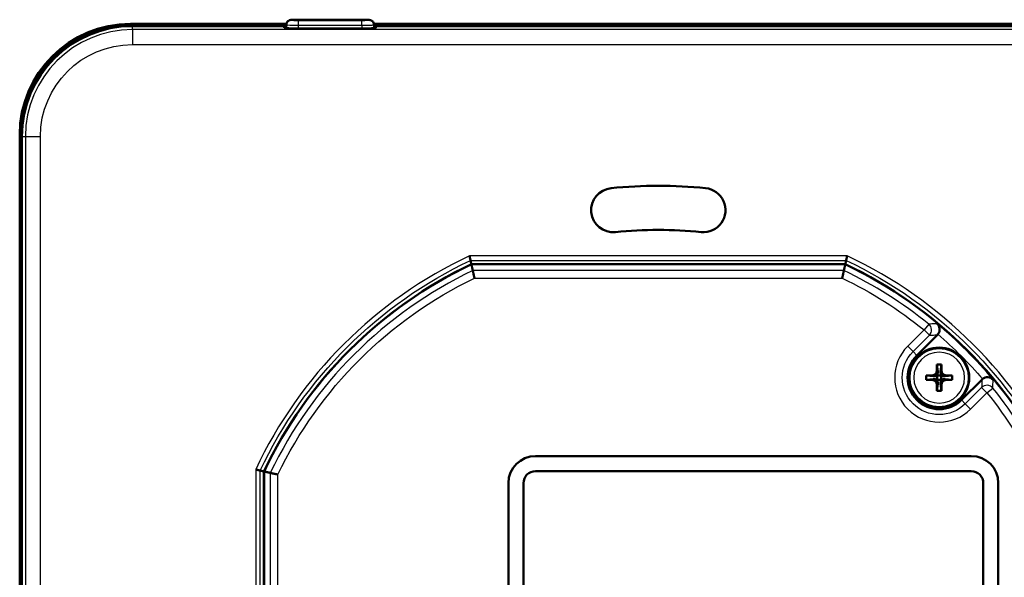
# Model space of a CAD drawing. Header units: millimetres. Extents: x 0 to 420, y 0 to 297.
# Tile 8 of 10: x 316 to 381, y 168 to 205. Entities that reach past the tile are written whole.
import ezdxf

# ---------------------------------------------------------------- set-up
doc = ezdxf.new("R2010")
doc.units = ezdxf.units.MM
doc.header["$LTSCALE"] = 0.75
doc.layers.add('Visible', color=7, linetype='Continuous', lineweight=50)
doc.layers.add('Visible Narrow', color=7, linetype='Continuous', lineweight=25)

msp = doc.modelspace()

# ---------------------------------------------------------------- linework, layer by layer
at = {"layer": 'Visible'}
for p, q in [((338.375, 205.218), (334.175, 205.218)), ((333.366, 204.936), (322.991, 204.936)), ((333.358, 204.792), (323.116, 204.792)), ((323.147, 204.904), (333.363, 204.904)), ((333.36, 204.841), (323.147, 204.841)), ((333.225, 204.672), (333.225, 204.693)), ((333.363, 204.909), (333.352, 204.65)), ((338.325, 204.628), (334.225, 204.628)), ((392.74, 204.936), (339.185, 204.936)), ((339.188, 204.909), (339.199, 204.65)), ((339.188, 204.904), (392.584, 204.904)), ((392.584, 204.841), (339.19, 204.841)), ((392.616, 204.792), (339.193, 204.792)), ((339.325, 204.693), (339.325, 204.672)), ((315.616, 197.56), (315.616, 127.811)), ((315.647, 127.967), (315.647, 197.404)), ((315.71, 197.404), (315.71, 127.967)), ((315.76, 197.436), (315.76, 127.936)), ((370.558, 188.929), (345.674, 188.929)), ((370.557, 188.926), (345.674, 188.926)), ((375.319, 182.859), (376.685, 184.226)), ((376.657, 182.241), (376.705, 181.782)), ((376.95, 182.241), (376.903, 181.782)), ((375.937, 181.52), (376.396, 181.473)), ((376.64, 181.538), (376.663, 181.515)), ((376.663, 181.515), (376.944, 181.515)), ((376.663, 181.233), (376.663, 181.515)), ((376.968, 181.538), (376.944, 181.515)), ((376.944, 181.515), (376.944, 181.233)), ((377.671, 181.52), (377.212, 181.473)), ((375.937, 181.228), (376.396, 181.275)), ((376.64, 181.21), (376.663, 181.233)), ((376.657, 180.507), (376.705, 180.966)), ((376.944, 181.233), (376.663, 181.233)), ((376.95, 180.507), (376.903, 180.966)), ((376.968, 181.21), (376.944, 181.233)), ((377.671, 181.228), (377.212, 181.275)), ((379.655, 181.256), (378.289, 179.889)), ((378.94, 176.151), (349.94, 176.151)), ((331.872, 175.128), (331.872, 150.244)), ((331.876, 175.127), (331.876, 150.245)), ((349.94, 175.151), (378.94, 175.151)), ((348.14, 174.351), (348.14, 155.351)), ((349.14, 155.351), (349.14, 174.351)), ((379.74, 174.351), (379.74, 155.351)), ((380.74, 155.351), (380.74, 174.351))]:
    msp.add_line(p, q, dxfattribs=at)
at = {"layer": 'Visible', "extrusion": (0, 0, -1)}
msp.add_circle((-376.804, 181.374), 2, dxfattribs=at)
at = {"layer": 'Visible'}
for centre, radius, start, end in [((322.991, 197.56), 7.375, 90, 180), ((323.147, 197.404), 7.5, 90, 180), ((323.116, 197.436), 7.356, 90, 180), ((358.116, 162.686), 28.531, 84.26083, 95.73917), ((358.116, 162.686), 29.04, 115.36716, 154.63284), ((358.116, 162.686), 29.04, 25.36716, 64.63284), ((376.804, 181.374), 2.1, 135, 315), ((376.338, 181.84), 0.313, 270.74431, 359.25569), ((377.269, 181.84), 0.313, 180.74432, 269.25569), ((376.338, 180.908), 0.313, 0.74431, 89.25568), ((377.269, 180.908), 0.313, 90.74432, 179.25568), ((380.015, 180.897), 0.507, 41.69719, 129.46468), ((349.94, 174.351), 1.8, 90, 180), ((378.94, 174.351), 1.8, 0, 90)]:
    msp.add_arc(centre, radius, start, end, dxfattribs=at)
at = {"layer": 'Visible', "extrusion": (0, 0, -1)}
for centre, radius, start, end in [((-323.147, 197.404), 7.437, 0, 90), ((-355.116, 192.535), 1.469, 264.26083, 84.26083), ((-358.116, 162.686), 31.469, 84.26083, 95.73917), ((-361.116, 192.535), 1.469, 95.73917, 275.73917), ((-358.116, 162.686), 29.043, 25.36561, 64.63439), ((-358.116, 162.686), 29.043, 115.36561, 154.63439), ((-349.94, 174.351), 0.8, 0, 90), ((-378.94, 174.351), 0.8, 90, 180)]:
    msp.add_arc(centre, radius, start, end, dxfattribs=at)
for centre, major_axis, ratio, start_param, end_param in [((334.225, 204.693), (1, 0), 0.043661, 3.141593, 3.656036), ((334.225, 204.672), (1, 0), 0.043661, 1.570796, 3.141593), ((338.325, 204.672), (-1, 0), 0.043661, 3.141593, 4.712389), ((338.325, 204.693), (-1, 0), 0.043661, 2.627149, 3.141593), ((376.237, 184.768), (-0.355, 0.614), 0.794622, 2.845314, 2.93227), ((376.872, 181.374), (0, 3.199), 0.069756, -1.425993, -1.296386), ((376.804, 180.543), (3.039, 0), 0.559193, 4.664203, 4.760575), ((376.735, 181.374), (0, 3.199), 0.069756, 1.296386, 1.425993), ((377.634, 181.374), (0, 3.039), 0.559193, 4.664203, 4.760575), ((376.804, 181.306), (-3.199, 0), 0.069756, 1.296386, 1.425993), ((376.394, 181.784), (-0.323, 0.149), 0.853854, 3.550039, 4.333004), ((376.394, 181.784), (-0.149, 0.323), 0.853854, 1.950181, 2.733147), ((377.214, 181.784), (0.149, 0.323), 0.853854, 3.550039, 4.333004), ((377.214, 181.784), (0.323, 0.149), 0.853854, 1.950181, 2.733147), ((376.804, 181.306), (3.199, 0), 0.069756, -1.425993, -1.296386), ((375.973, 181.374), (0, 3.039), 0.559193, 1.52261, 1.618983), ((376.804, 181.442), (-3.199, 0), 0.069756, -1.425993, -1.296386), ((376.394, 180.964), (0.323, 0.149), 0.853854, -1.191411, -0.408446), ((376.394, 180.964), (0.149, 0.323), 0.853854, 0.408446, 1.191411), ((376.872, 181.374), (0, 3.199), 0.069756, 4.437979, 4.567585), ((377.214, 180.964), (-0.149, 0.323), 0.853854, -1.191411, -0.408446), ((376.735, 181.374), (0, 3.199), 0.069756, 1.7156, 1.845206), ((377.214, 180.964), (-0.323, 0.149), 0.853854, 0.408446, 1.191411), ((376.804, 181.442), (3.199, 0), 0.069756, 1.296386, 1.425993), ((380.083, 180.904), (-0.544, 0.155), 0.885477, 0.457948, 0.554507), ((376.804, 182.205), (3.039, 0), 0.559193, 1.52261, 1.618983)]:
    msp.add_ellipse(centre, major_axis=major_axis, ratio=ratio, start_param=start_param, end_param=end_param, dxfattribs=at)
at = {"layer": 'Visible'}
for points, knots in [([(333.363, 204.909), (333.365, 204.941), (333.372, 204.974), (333.395, 205.034), (333.412, 205.062), (333.452, 205.112), (333.477, 205.133), (333.515, 205.158), (333.528, 205.164), (333.551, 205.175), (333.561, 205.179), (333.586, 205.187), (333.6, 205.191), (333.623, 205.196), (333.633, 205.197), (333.664, 205.202), (333.685, 205.204), (333.736, 205.208), (333.767, 205.209), (333.854, 205.213), (333.916, 205.215), (334.037, 205.217), (334.097, 205.218), (334.162, 205.218), (334.169, 205.218), (334.175, 205.218)], [0, 0, 0, 0, 0.0098159, 0.0098159, 0.0194492, 0.0194492, 0.0290667, 0.0290667, 0.0335447, 0.0335447, 0.0372151, 0.0372151, 0.0429181, 0.0429181, 0.048456, 0.048456, 0.0609269, 0.0609269, 0.0753111, 0.0753111, 0.0965188, 0.0965188, 0.1142949, 0.1142949, 0.1162451, 0.1162451, 0.1162451, 0.1162451]), ([(338.375, 205.218), (338.434, 205.218), (338.493, 205.217), (338.602, 205.216), (338.654, 205.214), (338.748, 205.211), (338.789, 205.209), (338.864, 205.204), (338.892, 205.202), (338.937, 205.194), (338.945, 205.192), (338.963, 205.188), (338.972, 205.185), (338.996, 205.177), (339.011, 205.171), (339.042, 205.154), (339.058, 205.144), (339.095, 205.115), (339.114, 205.095), (339.148, 205.048), (339.163, 205.019), (339.181, 204.963), (339.186, 204.936), (339.188, 204.909)], [0, 0, 0, 0, 0.0174755, 0.0174755, 0.0346799, 0.0346799, 0.0522856, 0.0522856, 0.0716704, 0.0716704, 0.0756751, 0.0756751, 0.0792609, 0.0792609, 0.0844912, 0.0844912, 0.0904246, 0.0904246, 0.0986488, 0.0986488, 0.1080791, 0.1080791, 0.1163059, 0.1163059, 0.1163059, 0.1163059]), ([(345.617, 189.181), (345.617, 189.181), (345.615, 189.189), (345.612, 189.204), (345.609, 189.219), (345.604, 189.24), (345.598, 189.267), (345.592, 189.295), (345.584, 189.328), (345.576, 189.363), (345.568, 189.401), (345.559, 189.44), (345.55, 189.481)], [0, 0, 0, 0, 0.01145523, 0.01145523, 0.01145523, 0.02306566, 0.02306566, 0.02306566, 0.03497383, 0.03497383, 0.03497383, 0.0473048, 0.0473048, 0.0473048, 0.0473048]), ([(370.681, 189.481), (370.672, 189.44), (370.663, 189.401), (370.655, 189.363), (370.647, 189.328), (370.64, 189.295), (370.634, 189.267), (370.628, 189.24), (370.623, 189.219), (370.619, 189.204), (370.616, 189.189), (370.614, 189.181), (370.614, 189.181)], [-0.00025102, -0.00025102, -0.00025102, -0.00025102, 0.01209222, 0.01209222, 0.01209222, 0.02401225, 0.02401225, 0.02401225, 0.03563423, 0.03563423, 0.03563423, 0.04710085, 0.04710085, 0.04710085, 0.04710085]), ([(345.883, 188.007), (345.87, 188.062), (345.858, 188.116), (345.846, 188.168), (345.844, 188.179), (345.841, 188.191), (345.838, 188.202), (345.829, 188.242), (345.821, 188.28), (345.813, 188.314), (345.809, 188.331), (345.805, 188.347), (345.802, 188.362), (345.795, 188.393), (345.789, 188.419), (345.784, 188.441), (345.782, 188.451), (345.78, 188.46), (345.778, 188.468), (345.773, 188.488), (345.77, 188.501), (345.769, 188.505), (345.769, 188.506), (345.769, 188.506), (345.769, 188.507)], [-0.00032462, -0.00032462, -0.00032462, -0.00032462, 0.01656657, 0.01656657, 0.01656657, 0.02029849, 0.02029849, 0.02029849, 0.03368351, 0.03368351, 0.03368351, 0.04017296, 0.04017296, 0.04017296, 0.0534406, 0.0534406, 0.0534406, 0.05953768, 0.05953768, 0.05953768, 0.07573041, 0.07573041, 0.07573041, 0.07863911, 0.07863911, 0.07863911, 0.07863911]), ([(370.348, 188.007), (370.361, 188.062), (370.373, 188.116), (370.385, 188.168), (370.388, 188.179), (370.39, 188.191), (370.393, 188.202), (370.402, 188.242), (370.411, 188.28), (370.419, 188.314), (370.422, 188.331), (370.426, 188.347), (370.429, 188.362), (370.436, 188.393), (370.442, 188.419), (370.447, 188.441), (370.45, 188.451), (370.452, 188.46), (370.453, 188.468), (370.458, 188.488), (370.461, 188.501), (370.462, 188.505), (370.462, 188.506), (370.462, 188.506), (370.462, 188.507)], [-0.07888125, -0.07888125, -0.07888125, -0.07888125, -0.0620077, -0.0620077, -0.0620077, -0.05827968, -0.05827968, -0.05827968, -0.04490864, -0.04490864, -0.04490864, -0.03842596, -0.03842596, -0.03842596, -0.02517218, -0.02517218, -0.02517218, -0.01908147, -0.01908147, -0.01908147, -0.00290641, -0.00290641, -0.00290641, 0, 0, 0, 0]), ([(376.664, 184.964), (376.665, 184.963), (376.666, 184.963), (376.711, 184.923), (376.75, 184.874), (376.805, 184.767), (376.825, 184.708), (376.838, 184.582), (376.833, 184.519), (376.807, 184.423), (376.795, 184.388), (376.762, 184.322), (376.742, 184.291), (376.719, 184.263)], [-0.08809395, -0.08809395, -0.08809395, -0.08809395, -0.08769827, -0.08769827, -0.06471296, -0.06471296, -0.04330972, -0.04330972, -0.02262625, -0.02262625, -0.01107794, -0.01107794, -0.000001, -0.000001, -0.000001, -0.000001]), ([(331.621, 175.184), (331.62, 175.184), (331.612, 175.186), (331.597, 175.189), (331.583, 175.193), (331.561, 175.198), (331.534, 175.204), (331.506, 175.21), (331.474, 175.217), (331.438, 175.225), (331.401, 175.233), (331.361, 175.242), (331.321, 175.251)], [-0.04710085, -0.04710085, -0.04710085, -0.04710085, -0.03563423, -0.03563423, -0.03563423, -0.02401225, -0.02401225, -0.02401225, -0.01209222, -0.01209222, -0.01209222, 0.00025102, 0.00025102, 0.00025102, 0.00025102]), ([(332.795, 174.918), (332.74, 174.931), (332.685, 174.943), (332.633, 174.955), (332.622, 174.958), (332.611, 174.96), (332.599, 174.963), (332.559, 174.972), (332.521, 174.981), (332.487, 174.989), (332.47, 174.992), (332.454, 174.996), (332.439, 174.999), (332.409, 175.006), (332.382, 175.012), (332.36, 175.017), (332.35, 175.02), (332.341, 175.022), (332.334, 175.023), (332.313, 175.028), (332.3, 175.031), (332.296, 175.032), (332.295, 175.032), (332.295, 175.032), (332.295, 175.032)], [-0.07888121, -0.07888121, -0.07888121, -0.07888121, -0.06200767, -0.06200767, -0.06200767, -0.05827965, -0.05827965, -0.05827965, -0.04490862, -0.04490862, -0.04490862, -0.03842594, -0.03842594, -0.03842594, -0.02517217, -0.02517217, -0.02517217, -0.01908147, -0.01908147, -0.01908147, -0.00290566, -0.00290566, -0.00290566, 0, 0, 0, 0])]:
    msp.add_open_spline(points, degree=3, knots=knots, dxfattribs=at)
for points, weights in [([(345.674, 188.929), (345.645, 189.055), (345.617, 189.181)], [1.00000000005, 1.00000000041, 1.00000000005]), ([(345.769, 188.507), (345.722, 188.715), (345.674, 188.926)], [0.999999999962, 0.999999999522, 0.999999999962]), ([(370.462, 188.507), (370.51, 188.715), (370.557, 188.926)], [1.00000000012, 1.00000000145, 1.00000000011]), ([(370.558, 188.929), (370.586, 189.055), (370.614, 189.181)], [1.00000000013, 1.00000000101, 1.00000000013]), ([(331.872, 175.128), (331.747, 175.156), (331.621, 175.184)], [0.999999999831, 0.999999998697, 0.999999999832]), ([(332.295, 175.032), (332.086, 175.08), (331.876, 175.127)], [0.999999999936, 0.999999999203, 0.999999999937])]:
    msp.add_rational_spline(points, weights, degree=2, dxfattribs=at)
at = {"layer": 'Visible Narrow'}
for p, q in [((333.663, 205.169), (333.663, 205.195)), ((334.175, 205.218), (334.175, 205.217)), ((334.175, 205.217), (338.375, 205.217)), ((334.175, 204.847), (334.175, 205.147)), ((338.375, 205.147), (334.175, 205.147)), ((338.375, 205.218), (338.375, 205.217)), ((338.375, 204.847), (338.375, 205.147)), ((338.888, 205.195), (338.888, 205.169)), ((322.991, 204.936), (322.991, 204.903)), ((323.116, 204.554), (323.116, 204.792)), ((392.616, 204.554), (323.116, 204.554)), ((323.116, 204.554), (323.116, 203.555)), ((323.147, 204.841), (323.147, 204.904)), ((333.352, 204.65), (333.363, 204.908)), ((333.363, 204.882), (333.353, 204.65)), ((333.363, 204.908), (333.363, 204.882)), ((334.175, 204.847), (338.375, 204.847)), ((334.175, 204.628), (334.175, 204.847)), ((338.375, 204.847), (338.375, 204.628)), ((339.188, 204.882), (339.188, 204.908)), ((339.188, 204.908), (339.199, 204.65)), ((339.198, 204.65), (339.188, 204.882)), ((323.116, 203.555), (392.616, 203.555)), ((315.649, 197.56), (315.616, 197.56)), ((315.647, 197.404), (315.71, 197.404)), ((315.76, 197.436), (315.997, 197.436)), ((315.997, 197.436), (315.997, 127.936)), ((315.997, 197.436), (316.996, 197.436)), ((316.996, 127.936), (316.996, 197.436)), ((370.681, 189.481), (345.55, 189.481)), ((345.617, 189.181), (370.614, 189.181)), ((370.462, 188.507), (345.769, 188.507)), ((345.883, 188.007), (370.348, 188.007)), ((376.111, 184.941), (375.797, 184.553)), ((376.143, 184.943), (376.111, 184.941)), ((375.797, 184.553), (374.711, 183.467)), ((375.064, 183.113), (376.15, 184.199)), ((375.797, 184.553), (376.15, 184.199)), ((376.15, 184.199), (376.182, 184.201)), ((375.064, 183.113), (374.711, 183.467)), ((375.064, 183.113), (375.319, 182.859)), ((376.396, 181.473), (376.342, 181.526)), ((376.651, 181.836), (376.705, 181.782)), ((376.903, 181.782), (376.956, 181.836)), ((377.265, 181.526), (377.212, 181.473)), ((376.342, 181.222), (376.396, 181.275)), ((376.705, 180.966), (376.651, 180.912)), ((376.956, 180.912), (376.903, 180.966)), ((377.212, 181.275), (377.265, 181.222)), ((379.629, 180.72), (378.543, 179.635)), ((378.897, 179.281), (379.983, 180.367)), ((379.631, 180.752), (379.629, 180.72)), ((379.629, 180.72), (379.983, 180.367)), ((379.983, 180.367), (380.371, 180.681)), ((380.371, 180.681), (380.373, 180.713)), ((378.543, 179.635), (378.289, 179.889)), ((378.543, 179.635), (378.897, 179.281)), ((331.321, 175.251), (331.321, 150.12)), ((331.621, 150.187), (331.621, 175.184)), ((332.295, 175.032), (332.295, 157.074)), ((332.795, 157.074), (332.795, 174.918))]:
    msp.add_line(p, q, dxfattribs=at)
msp.add_circle((376.804, 181.374), 1.938, dxfattribs=at)
at = {"layer": 'Visible Narrow', "extrusion": (0, 0, -1)}
msp.add_circle((-376.804, 181.374), 1.688, dxfattribs=at)
at = {"layer": 'Visible Narrow'}
for centre, radius, start, end in [((323.116, 197.436), 7.118, 90, 180), ((358.116, 162.686), 29.595, 115.1243, 154.8757), ((358.116, 162.686), 29.595, 25.1243, 64.8757), ((358.116, 162.686), 28.621, 115.55532, 154.44468), ((358.116, 162.686), 28.621, 51.04207, 64.44468), ((358.116, 162.686), 28.989, 39.78119, 50.21942), ((376.804, 181.374), 2.96, 135, 315), ((358.116, 162.686), 28.621, 25.55532, 38.95855)]:
    msp.add_arc(centre, radius, start, end, dxfattribs=at)
at = {"layer": 'Visible Narrow', "extrusion": (0, 0, -1)}
for centre, radius, start, end in [((-323.116, 197.436), 6.119, 0, 90), ((-358.116, 162.686), 29.295, 25.25471, 64.74529), ((-358.116, 162.686), 29.295, 115.25471, 154.74529), ((-358.116, 162.686), 28.121, 25.78535, 64.21465), ((-358.116, 162.686), 28.121, 115.78535, 128.95793), ((-358.116, 162.686), 28.489, 130.76679, 139.23243), ((-376.804, 181.374), 2.46, 225, 45), ((-358.116, 162.686), 28.121, 141.04145, 154.21465)]:
    msp.add_arc(centre, radius, start, end, dxfattribs=at)
at = {"layer": 'Visible Narrow'}
for centre, major_axis, ratio, start_param, end_param in [((333.663, 204.895), (0.3, 0), 0.999048, 1.570796, 3.097959), ((333.663, 204.869), (0.3, 0), 0.999048, 1.570796, 3.097959), ((338.888, 204.869), (-0.3, 0), 0.999048, 3.185226, 4.712389), ((334.175, 204.882), (0.812, 0), 0.043619, 3.141593, 4.712389), ((338.375, 204.882), (-0.812, 0), 0.043619, 1.570796, 3.141593), ((375.797, 184.553), (-0.026, 0.499), 0.99966, 3.874433, 5.550345), ((379.983, 180.367), (-0.499, 0.026), 0.99966, 3.874439, 5.550339)]:
    msp.add_ellipse(centre, major_axis=major_axis, ratio=ratio, start_param=start_param, end_param=end_param, dxfattribs=at)
at = {"layer": 'Visible Narrow', "extrusion": (0, 0, -1)}
for centre, major_axis, ratio, start_param, end_param in [((334.175, 205.195), (-0.512, 0), 0.043619, 0, 1.570796), ((334.175, 205.169), (0.512, 0), 0.043619, 1.570796, 3.141593), ((338.375, 205.195), (0.512, 0), 0.043619, -1.570796, 0), ((338.375, 205.169), (-0.512, 0), 0.043619, 3.141593, 4.712389), ((338.888, 204.895), (-0.3, 0), 0.999048, 1.570796, 3.097959)]:
    msp.add_ellipse(centre, major_axis=major_axis, ratio=ratio, start_param=start_param, end_param=end_param, dxfattribs=at)
at = {"layer": 'Visible Narrow'}
for points in [[(376.487, 184.957), (376.372, 184.953), (376.258, 184.948), (376.143, 184.943)], [(376.664, 184.964), (376.605, 184.962), (376.546, 184.959), (376.487, 184.957)], [(376.182, 184.201), (376.295, 184.207), (376.409, 184.213), (376.522, 184.218)], [(376.522, 184.218), (376.577, 184.221), (376.631, 184.223), (376.685, 184.226)], [(379.648, 181.092), (379.642, 180.979), (379.637, 180.866), (379.631, 180.752)], [(379.655, 181.256), (379.653, 181.201), (379.65, 181.147), (379.648, 181.092)], [(380.373, 180.713), (380.378, 180.828), (380.382, 180.943), (380.387, 181.057)], [(380.387, 181.057), (380.389, 181.116), (380.391, 181.175), (380.394, 181.235)]]:
    msp.add_open_spline(points, degree=3, dxfattribs=at)

doc.saveas('drawing.dxf')
